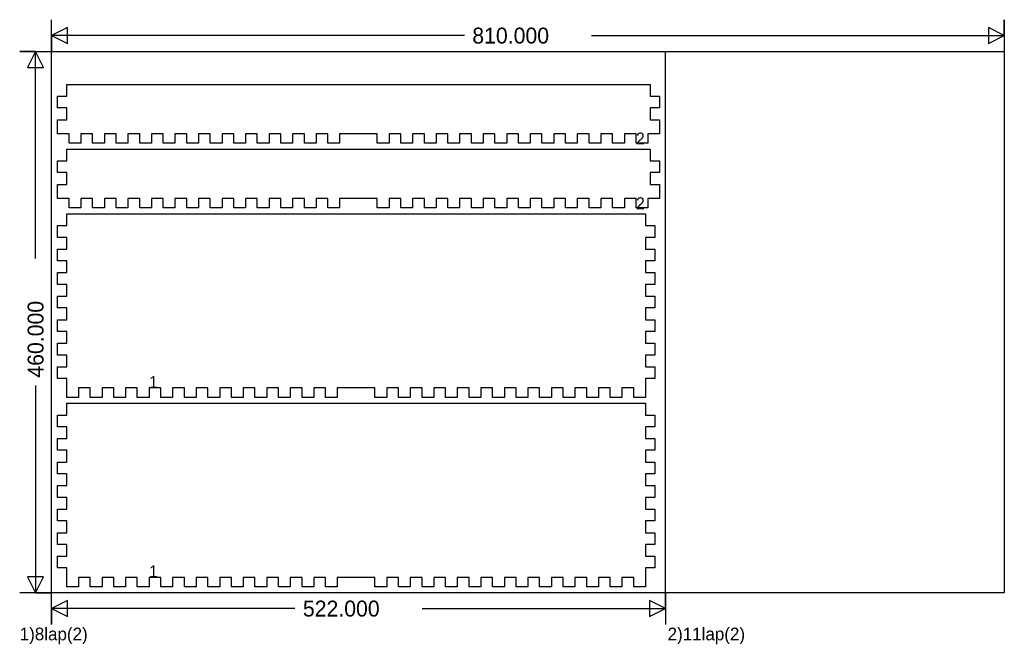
# Model space of a CAD drawing. Extents: x -27 to 810, y -44 to 487.
import ezdxf

# ---------------------------------------------------------------- set-up
doc = ezdxf.new("R2010")
doc.units = 0
doc.layers.add('1', color=1, linetype='CONTINUOUS')
doc.layers.add('251', color=251, linetype='CONTINUOUS')

msp = doc.modelspace()

# ---------------------------------------------------------------- linework, layer by layer
at = {"layer": '1', "color": 1}
for p, q in [((13, 422), (13, 432)), ((13, 432), (509, 432)), ((509, 432), (509, 422)), ((5, 412), (5, 422)), ((5, 422), (13, 422)), ((509, 422), (517, 422)), ((517, 422), (517, 412)), ((13, 412), (5, 412)), ((13, 402), (13, 412)), ((517, 412), (509, 412)), ((509, 412), (509, 402)), ((5, 390), (5, 402)), ((5, 402), (13, 402)), ((509, 402), (517, 402)), ((517, 402), (517, 390)), ((15, 390), (5, 390)), ((15, 382), (15, 390)), ((35, 390), (25, 390)), ((25, 390), (25, 382)), ((35, 382), (35, 390)), ((55, 390), (45, 390)), ((45, 390), (45, 382)), ((55, 382), (55, 390)), ((75, 390), (65, 390)), ((65, 390), (65, 382)), ((75, 382), (75, 390)), ((95, 390), (85, 390)), ((85, 390), (85, 382)), ((95, 382), (95, 390)), ((115, 390), (105, 390)), ((105, 390), (105, 382)), ((115, 382), (115, 390)), ((135, 390), (125, 390)), ((125, 390), (125, 382)), ((135, 382), (135, 390)), ((155, 390), (145, 390)), ((145, 390), (145, 382)), ((155, 382), (155, 390)), ((175, 390), (165, 390)), ((165, 390), (165, 382)), ((175, 382), (175, 390)), ((195, 390), (185, 390)), ((185, 390), (185, 382)), ((195, 382), (195, 390)), ((215, 390), (205, 390)), ((205, 390), (205, 382)), ((215, 382), (215, 390)), ((235, 390), (225, 390)), ((225, 390), (225, 382)), ((235, 382), (235, 390)), ((277, 390), (245, 390)), ((245, 390), (245, 382)), ((277, 382), (277, 390)), ((297, 390), (287, 390)), ((287, 390), (287, 382)), ((297, 382), (297, 390)), ((317, 390), (307, 390)), ((307, 390), (307, 382)), ((317, 382), (317, 390)), ((337, 390), (327, 390)), ((327, 390), (327, 382)), ((337, 382), (337, 390)), ((357, 390), (347, 390)), ((347, 390), (347, 382)), ((357, 382), (357, 390)), ((377, 390), (367, 390)), ((367, 390), (367, 382)), ((377, 382), (377, 390)), ((397, 390), (387, 390)), ((387, 390), (387, 382)), ((397, 382), (397, 390)), ((417, 390), (407, 390)), ((407, 390), (407, 382)), ((417, 382), (417, 390)), ((437, 390), (427, 390)), ((427, 390), (427, 382)), ((437, 382), (437, 390)), ((457, 390), (447, 390)), ((447, 390), (447, 382)), ((457, 382), (457, 390)), ((477, 390), (467, 390)), ((467, 390), (467, 382)), ((477, 382), (477, 390)), ((497, 390), (487, 390)), ((487, 390), (487, 382)), ((497, 382), (497, 390)), ((507, 390), (507, 382)), ((517, 390), (507, 390)), ((13, 367), (13, 377)), ((13, 377), (509, 377)), ((25, 382), (15, 382)), ((45, 382), (35, 382)), ((65, 382), (55, 382)), ((85, 382), (75, 382)), ((105, 382), (95, 382)), ((125, 382), (115, 382)), ((145, 382), (135, 382)), ((165, 382), (155, 382)), ((185, 382), (175, 382)), ((205, 382), (195, 382)), ((225, 382), (215, 382)), ((245, 382), (235, 382)), ((287, 382), (277, 382)), ((307, 382), (297, 382)), ((327, 382), (317, 382)), ((347, 382), (337, 382)), ((367, 382), (357, 382)), ((387, 382), (377, 382)), ((407, 382), (397, 382)), ((427, 382), (417, 382)), ((447, 382), (437, 382)), ((467, 382), (457, 382)), ((487, 382), (477, 382)), ((507, 382), (497, 382)), ((509, 377), (509, 367)), ((5, 357), (5, 367)), ((5, 367), (13, 367)), ((509, 367), (517, 367)), ((517, 367), (517, 357)), ((13, 357), (5, 357)), ((13, 347), (13, 357)), ((517, 357), (509, 357)), ((509, 357), (509, 347)), ((5, 335), (5, 347)), ((5, 347), (13, 347)), ((509, 347), (517, 347)), ((517, 347), (517, 335)), ((15, 335), (5, 335)), ((15, 327), (15, 335)), ((35, 335), (25, 335)), ((25, 335), (25, 327)), ((35, 327), (35, 335)), ((55, 335), (45, 335)), ((45, 335), (45, 327)), ((55, 327), (55, 335)), ((75, 335), (65, 335)), ((65, 335), (65, 327)), ((75, 327), (75, 335)), ((95, 335), (85, 335)), ((85, 335), (85, 327)), ((95, 327), (95, 335)), ((115, 335), (105, 335)), ((105, 335), (105, 327)), ((115, 327), (115, 335)), ((135, 335), (125, 335)), ((125, 335), (125, 327)), ((135, 327), (135, 335)), ((155, 335), (145, 335)), ((145, 335), (145, 327)), ((155, 327), (155, 335)), ((175, 335), (165, 335)), ((165, 335), (165, 327)), ((175, 327), (175, 335)), ((195, 335), (185, 335)), ((185, 335), (185, 327)), ((195, 327), (195, 335)), ((215, 335), (205, 335)), ((205, 335), (205, 327)), ((215, 327), (215, 335)), ((235, 335), (225, 335)), ((225, 335), (225, 327)), ((235, 327), (235, 335)), ((277, 335), (245, 335)), ((245, 335), (245, 327)), ((277, 327), (277, 335)), ((297, 335), (287, 335)), ((287, 335), (287, 327)), ((297, 327), (297, 335)), ((317, 335), (307, 335)), ((307, 335), (307, 327)), ((317, 327), (317, 335)), ((337, 335), (327, 335)), ((327, 335), (327, 327)), ((337, 327), (337, 335)), ((357, 335), (347, 335)), ((347, 335), (347, 327)), ((357, 327), (357, 335)), ((377, 335), (367, 335)), ((367, 335), (367, 327)), ((377, 327), (377, 335)), ((397, 335), (387, 335)), ((387, 335), (387, 327)), ((397, 327), (397, 335)), ((417, 335), (407, 335)), ((407, 335), (407, 327)), ((417, 327), (417, 335)), ((437, 335), (427, 335)), ((427, 335), (427, 327)), ((437, 327), (437, 335)), ((457, 335), (447, 335)), ((447, 335), (447, 327)), ((457, 327), (457, 335)), ((477, 335), (467, 335)), ((467, 335), (467, 327)), ((477, 327), (477, 335)), ((497, 335), (487, 335)), ((487, 335), (487, 327)), ((497, 327), (497, 335)), ((507, 335), (507, 327)), ((517, 335), (507, 335)), ((25, 327), (15, 327)), ((45, 327), (35, 327)), ((65, 327), (55, 327)), ((85, 327), (75, 327)), ((105, 327), (95, 327)), ((125, 327), (115, 327)), ((145, 327), (135, 327)), ((165, 327), (155, 327)), ((185, 327), (175, 327)), ((205, 327), (195, 327)), ((225, 327), (215, 327)), ((245, 327), (235, 327)), ((287, 327), (277, 327)), ((307, 327), (297, 327)), ((327, 327), (317, 327)), ((347, 327), (337, 327)), ((367, 327), (357, 327)), ((387, 327), (377, 327)), ((407, 327), (397, 327)), ((427, 327), (417, 327)), ((447, 327), (437, 327)), ((467, 327), (457, 327)), ((487, 327), (477, 327)), ((507, 327), (497, 327)), ((13, 312), (13, 322)), ((13, 322), (505, 322)), ((505, 322), (505, 312)), ((5, 302), (5, 312)), ((5, 312), (13, 312)), ((505, 312), (513, 312)), ((513, 312), (513, 302)), ((13, 302), (5, 302)), ((13, 292), (13, 302)), ((513, 302), (505, 302)), ((505, 302), (505, 292)), ((5, 282), (5, 292)), ((5, 292), (13, 292)), ((505, 292), (513, 292)), ((513, 292), (513, 282)), ((13, 282), (5, 282)), ((13, 272), (13, 282)), ((513, 282), (505, 282)), ((505, 282), (505, 272)), ((5, 262), (5, 272)), ((5, 272), (13, 272)), ((505, 272), (513, 272)), ((513, 272), (513, 262)), ((13, 262), (5, 262)), ((13, 252), (13, 262)), ((513, 262), (505, 262)), ((505, 262), (505, 252)), ((5, 242), (5, 252)), ((5, 252), (13, 252)), ((505, 252), (513, 252)), ((513, 252), (513, 242)), ((13, 242), (5, 242)), ((13, 232), (13, 242)), ((513, 242), (505, 242)), ((505, 242), (505, 232)), ((5, 222), (5, 232)), ((5, 232), (13, 232)), ((505, 232), (513, 232)), ((513, 232), (513, 222)), ((13, 222), (5, 222)), ((13, 212), (13, 222)), ((513, 222), (505, 222)), ((505, 222), (505, 212)), ((5, 202), (5, 212)), ((5, 212), (13, 212)), ((505, 212), (513, 212)), ((513, 212), (513, 202)), ((13, 202), (5, 202)), ((13, 192), (13, 202)), ((513, 202), (505, 202)), ((505, 202), (505, 192)), ((5, 182), (5, 192)), ((5, 192), (13, 192)), ((505, 192), (513, 192)), ((513, 192), (513, 182)), ((13, 182), (5, 182)), ((13, 166), (13, 182)), ((513, 182), (505, 182)), ((505, 182), (505, 166)), ((33, 174), (23, 174)), ((23, 174), (23, 166)), ((33, 166), (33, 174)), ((53, 174), (43, 174)), ((43, 174), (43, 166)), ((53, 166), (53, 174)), ((73, 174), (63, 174)), ((63, 174), (63, 166)), ((73, 166), (73, 174)), ((93, 174), (83, 174)), ((83, 174), (83, 166)), ((93, 166), (93, 174)), ((113, 174), (103, 174)), ((103, 174), (103, 166)), ((113, 166), (113, 174)), ((133, 174), (123, 174)), ((123, 174), (123, 166)), ((133, 166), (133, 174)), ((153, 174), (143, 174)), ((143, 174), (143, 166)), ((153, 166), (153, 174)), ((173, 174), (163, 174)), ((163, 174), (163, 166)), ((173, 166), (173, 174)), ((193, 174), (183, 174)), ((183, 174), (183, 166)), ((193, 166), (193, 174)), ((213, 174), (203, 174)), ((203, 174), (203, 166)), ((213, 166), (213, 174)), ((233, 174), (223, 174)), ((223, 174), (223, 166)), ((233, 166), (233, 174)), ((275, 174), (243, 174)), ((243, 174), (243, 166)), ((275, 166), (275, 174)), ((295, 174), (285, 174)), ((285, 174), (285, 166)), ((295, 166), (295, 174)), ((315, 174), (305, 174)), ((305, 174), (305, 166)), ((315, 166), (315, 174)), ((335, 174), (325, 174)), ((325, 174), (325, 166)), ((335, 166), (335, 174)), ((355, 174), (345, 174)), ((345, 174), (345, 166)), ((355, 166), (355, 174)), ((375, 174), (365, 174)), ((365, 174), (365, 166)), ((375, 166), (375, 174)), ((395, 174), (385, 174)), ((385, 174), (385, 166)), ((395, 166), (395, 174)), ((415, 174), (405, 174)), ((405, 174), (405, 166)), ((415, 166), (415, 174)), ((435, 174), (425, 174)), ((425, 174), (425, 166)), ((435, 166), (435, 174)), ((455, 174), (445, 174)), ((445, 174), (445, 166)), ((455, 166), (455, 174)), ((475, 174), (465, 174)), ((465, 174), (465, 166)), ((475, 166), (475, 174)), ((495, 174), (485, 174)), ((485, 174), (485, 166)), ((495, 166), (495, 174)), ((23, 166), (13, 166)), ((13, 151), (13, 161)), ((13, 161), (505, 161)), ((43, 166), (33, 166)), ((63, 166), (53, 166)), ((83, 166), (73, 166)), ((103, 166), (93, 166)), ((123, 166), (113, 166)), ((143, 166), (133, 166)), ((163, 166), (153, 166)), ((183, 166), (173, 166)), ((203, 166), (193, 166)), ((223, 166), (213, 166)), ((243, 166), (233, 166)), ((285, 166), (275, 166)), ((305, 166), (295, 166)), ((325, 166), (315, 166)), ((345, 166), (335, 166)), ((365, 166), (355, 166)), ((385, 166), (375, 166)), ((405, 166), (395, 166)), ((425, 166), (415, 166)), ((445, 166), (435, 166)), ((465, 166), (455, 166)), ((485, 166), (475, 166)), ((505, 166), (495, 166)), ((505, 161), (505, 151)), ((5, 141), (5, 151)), ((5, 151), (13, 151)), ((505, 151), (513, 151)), ((513, 151), (513, 141)), ((13, 141), (5, 141)), ((13, 131), (13, 141)), ((513, 141), (505, 141)), ((505, 141), (505, 131)), ((5, 121), (5, 131)), ((5, 131), (13, 131)), ((505, 131), (513, 131)), ((513, 131), (513, 121)), ((13, 121), (5, 121)), ((13, 111), (13, 121)), ((513, 121), (505, 121)), ((505, 121), (505, 111)), ((5, 101), (5, 111)), ((5, 111), (13, 111)), ((505, 111), (513, 111)), ((513, 111), (513, 101)), ((13, 101), (5, 101)), ((13, 91), (13, 101)), ((513, 101), (505, 101)), ((505, 101), (505, 91)), ((5, 81), (5, 91)), ((5, 91), (13, 91)), ((505, 91), (513, 91)), ((513, 91), (513, 81)), ((13, 81), (5, 81)), ((13, 71), (13, 81)), ((513, 81), (505, 81)), ((505, 81), (505, 71)), ((5, 61), (5, 71)), ((5, 71), (13, 71)), ((505, 71), (513, 71)), ((513, 71), (513, 61)), ((13, 61), (5, 61)), ((13, 51), (13, 61)), ((513, 61), (505, 61)), ((505, 61), (505, 51)), ((5, 41), (5, 51)), ((5, 51), (13, 51)), ((505, 51), (513, 51)), ((513, 51), (513, 41)), ((13, 41), (5, 41)), ((13, 31), (13, 41)), ((513, 41), (505, 41)), ((505, 41), (505, 31)), ((5, 21), (5, 31)), ((5, 31), (13, 31)), ((505, 31), (513, 31)), ((513, 31), (513, 21)), ((13, 21), (5, 21)), ((13, 5), (13, 21)), ((513, 21), (505, 21)), ((505, 21), (505, 5)), ((33, 13), (23, 13)), ((23, 13), (23, 5)), ((33, 5), (33, 13)), ((53, 13), (43, 13)), ((43, 13), (43, 5)), ((53, 5), (53, 13)), ((73, 13), (63, 13)), ((63, 13), (63, 5)), ((73, 5), (73, 13)), ((93, 13), (83, 13)), ((83, 13), (83, 5)), ((93, 5), (93, 13)), ((113, 13), (103, 13)), ((103, 13), (103, 5)), ((113, 5), (113, 13)), ((133, 13), (123, 13)), ((123, 13), (123, 5)), ((133, 5), (133, 13)), ((153, 13), (143, 13)), ((143, 13), (143, 5)), ((153, 5), (153, 13)), ((173, 13), (163, 13)), ((163, 13), (163, 5)), ((173, 5), (173, 13)), ((193, 13), (183, 13)), ((183, 13), (183, 5)), ((193, 5), (193, 13)), ((213, 13), (203, 13)), ((203, 13), (203, 5)), ((213, 5), (213, 13)), ((233, 13), (223, 13)), ((223, 13), (223, 5)), ((233, 5), (233, 13)), ((275, 13), (243, 13)), ((243, 13), (243, 5)), ((275, 5), (275, 13)), ((295, 13), (285, 13)), ((285, 13), (285, 5)), ((295, 5), (295, 13)), ((315, 13), (305, 13)), ((305, 13), (305, 5)), ((315, 5), (315, 13)), ((335, 13), (325, 13)), ((325, 13), (325, 5)), ((335, 5), (335, 13)), ((355, 13), (345, 13)), ((345, 13), (345, 5)), ((355, 5), (355, 13)), ((375, 13), (365, 13)), ((365, 13), (365, 5)), ((375, 5), (375, 13)), ((395, 13), (385, 13)), ((385, 13), (385, 5)), ((395, 5), (395, 13)), ((415, 13), (405, 13)), ((405, 13), (405, 5)), ((415, 5), (415, 13)), ((435, 13), (425, 13)), ((425, 13), (425, 5)), ((435, 5), (435, 13)), ((455, 13), (445, 13)), ((445, 13), (445, 5)), ((455, 5), (455, 13)), ((475, 13), (465, 13)), ((465, 13), (465, 5)), ((475, 5), (475, 13)), ((495, 13), (485, 13)), ((485, 13), (485, 5)), ((495, 5), (495, 13)), ((23, 5), (13, 5)), ((43, 5), (33, 5)), ((63, 5), (53, 5)), ((83, 5), (73, 5)), ((103, 5), (93, 5)), ((123, 5), (113, 5)), ((143, 5), (133, 5)), ((163, 5), (153, 5)), ((183, 5), (173, 5)), ((203, 5), (193, 5)), ((223, 5), (213, 5)), ((243, 5), (233, 5)), ((285, 5), (275, 5)), ((305, 5), (295, 5)), ((325, 5), (315, 5)), ((345, 5), (335, 5)), ((365, 5), (355, 5)), ((385, 5), (375, 5)), ((405, 5), (395, 5)), ((425, 5), (415, 5)), ((445, 5), (435, 5)), ((465, 5), (455, 5)), ((485, 5), (475, 5)), ((505, 5), (495, 5))]:
    msp.add_line(p, q, dxfattribs=at)
at = {"layer": '251', "color": 9}
for p, q in [((0, 0), (0, 460)), ((0, 460), (810, 460)), ((810, 460), (810, 0)), ((810, 0), (0, 0))]:
    msp.add_line(p, q, dxfattribs=at)
at = {"layer": '251', "color": 11}
for p, q in [((522, 0), (522, 460)), ((522, 460), (810, 460)), ((810, 460), (810, 0)), ((810, 0), (522, 0))]:
    msp.add_line(p, q, dxfattribs=at)
at = {"layer": '251', "color": 12}
for points in [[(351, 473.5), (0, 473.5), (13.5, 466.75), (13.5, 480.25), (0, 473.5), (0, 460), (0, 487)], [(459, 473.5), (810, 473.5), (796.5, 480.25), (796.5, 466.75), (810, 473.5), (810, 487), (810, 460)], [(-13.5, 284), (-13.5, 460), (-20.25, 446.5), (-6.75, 446.5), (-13.5, 460), (-27, 460), (0, 460)], [(-13.5, 176), (-13.5, 0), (-6.75, 13.5), (-20.25, 13.5), (-13.5, 0), (0, 0), (-27, 0)], [(207, -13.5), (0, -13.5), (13.5, -20.25), (13.5, -6.75), (0, -13.5), (0, -27), (0, 0)], [(315, -13.5), (522, -13.5), (508.5, -6.75), (508.5, -20.25), (522, -13.5), (522, 0), (522, -27)]]:
    msp.add_lwpolyline(points, dxfattribs=at)

# ---------------------------------------------------------------- texts
for s, p in [('810.000', (357.75, 466.75)), ('522.000', (213.75, -20.25))]:
    msp.add_text(s, height=13.5, dxfattribs=at).set_placement(p)
at = {"layer": '251', "color": 13}
for s, height, p in [('2', 10.12, (496.88, 380.94)), ('2', 10.12, (496.88, 325.94)), ('1', 10.12, (82.94, 174)), ('1', 10.12, (82.94, 13)), ('1)8lap(2)', 10.8, (-27, -40.5)), ('2)11lap(2)', 10.8, (523.8, -40.5))]:
    msp.add_text(s, height=height, dxfattribs=at).set_placement(p)
at = {"layer": '251', "color": 12}
msp.add_text('460.000', height=13.5, rotation=90, dxfattribs=at).set_placement((-6.75, 182.75))

doc.saveas('drawing.dxf')
